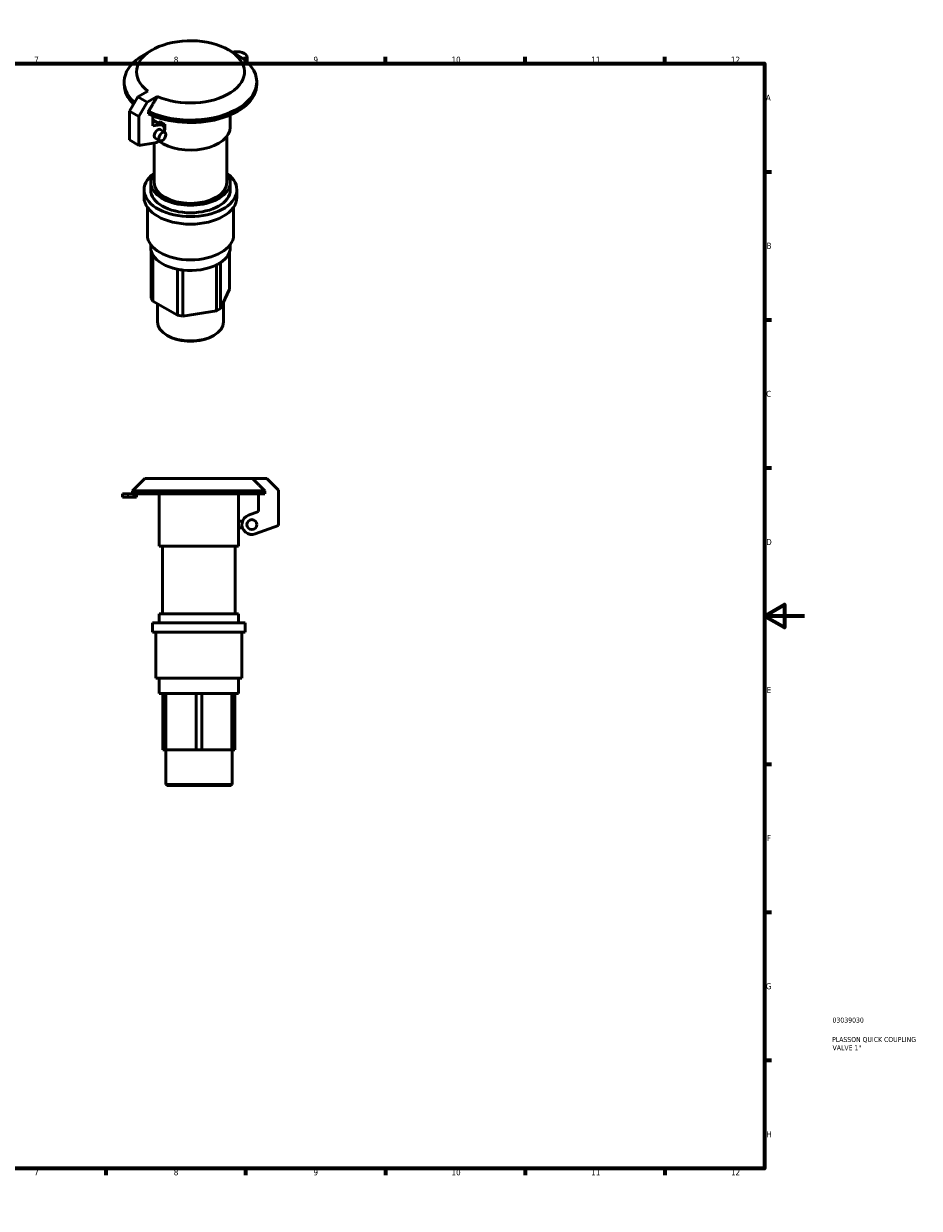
# Model space of a CAD drawing. Header units: millimetres. Extents: x 0 to 899, y 0 to 594.
# Tile 2 of 2: x 449 to 899, y 0 to 594. Entities that reach past the tile are written whole.
import ezdxf

# ---------------------------------------------------------------- set-up
doc = ezdxf.new("R2010")
doc.units = ezdxf.units.MM
for name, color, linetype, lineweight in [('Border (ANSI)', 7, 'Continuous', 70), ('Title (ISO)', 7, 'Continuous', 50), ('Visible (ANSI)', 7, 'Continuous', 50), ('Visible Narrow (ANSI)', 7, 'Continuous', 35)]:
    doc.layers.add(name, color=color, linetype=linetype, lineweight=lineweight)
doc.styles.add('Note Text (ANSI)', font='tahoma.ttf')
doc.styles.add('Note Text (ISO)', font='tahoma.ttf')

# ---------------------------------------------------------------- blocks, each defined once
blk = doc.blocks.new('Borders Default Border')
at = {"layer": 'Border (ANSI)'}
for p, q in [((70.08, 574), (70.08, 577.45)), ((140.17, 574), (140.17, 577.45)), ((210.25, 574), (210.25, 577.45)), ((280.33, 574), (280.33, 577.45)), ((350.42, 574), (350.42, 577.45)), ((490.58, 574), (490.58, 577.45)), ((560.67, 574), (560.67, 577.45)), ((630.75, 574), (630.75, 577.45)), ((700.83, 574), (700.83, 577.45)), ((770.92, 574), (770.92, 577.45)), ((20, 519.75), (16.55, 519.75)), ((821, 519.75), (824.45, 519.75)), ((20, 445.5), (16.55, 445.5)), ((821, 445.5), (824.45, 445.5)), ((20, 371.25), (16.55, 371.25)), ((821, 371.25), (824.45, 371.25)), ((20, 222.75), (16.55, 222.75)), ((821, 222.75), (824.45, 222.75)), ((20, 148.5), (16.55, 148.5)), ((821, 148.5), (824.45, 148.5)), ((20, 74.25), (16.55, 74.25)), ((821, 74.25), (824.45, 74.25)), ((70.08, 20), (70.08, 16.55)), ((140.17, 20), (140.17, 16.55)), ((210.25, 20), (210.25, 16.55)), ((280.33, 20), (280.33, 16.55)), ((350.42, 20), (350.42, 16.55)), ((490.58, 20), (490.58, 16.55)), ((560.67, 20), (560.67, 16.55)), ((630.75, 20), (630.75, 16.55)), ((700.83, 20), (700.83, 16.55)), ((770.92, 20), (770.92, 16.55))]:
    blk.add_line(p, q, dxfattribs=at)
at = {"layer": 'Border (ANSI)', "flags": 128}
for points in [[(420.5, 594), (420.5, 574), (414.73, 584), (426.27, 584), (420.5, 574)], [(20, 20), (20, 574), (821, 574), (821, 20), (20, 20)], [(0, 297), (20, 297), (10, 302.77), (10, 291.23), (20, 297)], [(841, 297), (821, 297), (831, 302.77), (831, 291.23), (821, 297)], [(420.5, 0), (420.5, 20), (414.73, 10), (426.27, 10), (420.5, 20)]]:
    blk.add_lwpolyline(points, dxfattribs=at)
at = {"layer": 'Border (ANSI)', "attachment_point": 7, "style": 'Note Text (ANSI)'}
for s, insert, char_height in [('1', (34.35, 574.4), 3.05), ('2', (104.2, 574.4), 3.05), ('3', (174.26, 574.34), 3.05), ('4', (244.23, 574.4), 3.05), ('5', (314.48, 574.34), 3.05), ('6', (384.49, 574.34), 3.05), ('7', (454.6, 574.4), 3.05), ('8', (524.63, 574.33), 3.05), ('9', (594.7, 574.34), 3.05), ('10', (663.96, 574.34), 3.048), ('11', (734.04, 574.4), 3.048), ('12', (804.13, 574.4), 3.048), ('A', (16.78, 555.35), 3.05), ('A', (821.63, 555.35), 3.05), ('B', (17.15, 481.1), 3.05), ('B', (821.99, 481.1), 3.05), ('C', (16.95, 406.8), 3.05), ('C', (821.8, 406.8), 3.05), ('D', (16.96, 332.6), 3.05), ('D', (821.81, 332.6), 3.05), ('E', (17.21, 258.35), 3.05), ('E', (822.05, 258.35), 3.05), ('F', (17.29, 184.1), 3.05), ('F', (822.14, 184.1), 3.05), ('G', (16.81, 109.79), 3.05), ('G', (821.66, 109.79), 3.05), ('H', (16.97, 35.6), 3.05), ('H', (821.81, 35.6), 3.05), ('1', (34.35, 16.55), 3.05), ('2', (104.2, 16.55), 3.05), ('3', (174.26, 16.49), 3.05), ('4', (244.23, 16.55), 3.05), ('5', (314.48, 16.49), 3.05), ('6', (384.49, 16.49), 3.05), ('7', (454.6, 16.55), 3.05), ('8', (524.63, 16.48), 3.05), ('9', (594.7, 16.49), 3.05), ('10', (663.96, 16.49), 3.048), ('11', (734.04, 16.55), 3.048), ('12', (804.13, 16.55), 3.048)]:
    blk.add_mtext(s, dxfattribs=dict(at, insert=insert, char_height=char_height))
blk = doc.blocks.new('Title Blocks ISO')
at = {"layer": 'Title (ISO)', "color": 232, "true_color": 0xca0064, "style": 'Note Text (ISO)'}
for tag, p in [('PART_NUMBER_001', (34.08, 73.13)), ('DESCRIPTION_001', (33.84, 63.4)), ('DESCRIPTION_002', (34.09, 59.22))]:
    blk.add_attdef(tag, p, '', height=2.5, dxfattribs=at)

msp = doc.modelspace()

# ---------------------------------------------------------------- linework, layer by layer
at = {"layer": 'Visible (ANSI)'}
for p, q in [((513.759, 580.83), (509.387, 578.292)), ((552.216, 580.83), (556.589, 578.292)), ((554.183, 579.688), (555.101, 579.842)), ((561.286, 576.281), (560.791, 575.306)), ((561.486, 577.086), (561.486, 575.726)), ((561.286, 574.922), (561.264, 574.878)), ((499.739, 564.806), (499.739, 563.547)), ((566.237, 564.806), (566.237, 563.547)), ((506.523, 557.31), (511.627, 560.249)), ((502.424, 550.21), (506.523, 557.31)), ((506.523, 557.31), (511.225, 554.602)), ((511.225, 554.602), (507.126, 547.502)), ((516.329, 557.541), (511.225, 554.602)), ((502.424, 535.682), (502.424, 550.21)), ((502.424, 550.21), (507.126, 547.502)), ((507.126, 547.502), (507.126, 532.974)), ((511.946, 549.981), (511.946, 548.722)), ((514.179, 542.746), (514.179, 547.758)), ((552.937, 548.229), (552.937, 542.143)), ((517.736, 543.298), (514.179, 542.746)), ((514.317, 545.801), (519.019, 543.093)), ((516.821, 544.359), (517.755, 544.897)), ((517.775, 540.932), (520.126, 539.579)), ((520.106, 543.544), (519.163, 543.001)), ((520.057, 540.797), (520.106, 540.825)), ((520.106, 543.544), (520.106, 540.825)), ((502.424, 535.682), (507.126, 532.974)), ((515.286, 536.611), (517.637, 535.257)), ((551.275, 537.552), (551.275, 514.445)), ((507.126, 532.974), (515.324, 534.245)), ((514.701, 534.149), (514.701, 514.445)), ((513.038, 514.445), (513.038, 510.668)), ((552.937, 514.445), (552.937, 510.668)), ((509.713, 510.668), (509.713, 506.891)), ((556.262, 510.668), (556.262, 506.891)), ((511.376, 501.916), (511.376, 488.005)), ((554.6, 501.916), (554.6, 488.005)), ((513.038, 483.219), (513.038, 481.71)), ((552.937, 483.219), (552.937, 481.71)), ((513.375, 479.609), (513.342, 479.537)), ((514.087, 477.935), (513.342, 479.537)), ((513.342, 479.537), (513.342, 456.482)), ((514.087, 477.935), (514.178, 477.883)), ((514.087, 454.881), (514.087, 477.935)), ((552.634, 479.715), (552.634, 460.829)), ((526.342, 470.878), (526.433, 470.826)), ((529.214, 470.397), (526.433, 470.826)), ((526.433, 470.826), (526.433, 447.771)), ((529.214, 470.397), (529.338, 470.416)), ((529.214, 447.342), (529.214, 470.397)), ((545.954, 472.98), (546.079, 472.999)), ((548.115, 474.172), (546.079, 472.999)), ((546.079, 472.999), (546.079, 449.944)), ((548.115, 474.172), (548.148, 474.243)), ((548.115, 451.117), (548.115, 474.172)), ((548.115, 451.117), (552.634, 460.829)), ((513.342, 456.482), (514.087, 454.881)), ((514.087, 454.881), (526.433, 447.771)), ((516.363, 453.57), (516.363, 444.483)), ((549.612, 454.335), (549.612, 444.483)), ((526.433, 447.771), (529.214, 447.342)), ((529.214, 447.342), (546.079, 449.944)), ((546.079, 449.944), (548.115, 451.117)), ((521.659, 437.466), (521.187, 437.74)), ((544.316, 437.466), (544.788, 437.74)), ((510.109, 365.927), (503.949, 359.767)), ((510.109, 365.927), (564.082, 365.927)), ((571.3, 365.927), (564.082, 365.927)), ((577.097, 360.13), (571.3, 365.927)), ((498.962, 358.227), (501.552, 358.227)), ((498.962, 358.227), (498.962, 356.565)), ((498.962, 356.565), (501.552, 356.565)), ((504.492, 358.227), (501.552, 358.227)), ((504.492, 356.565), (501.552, 356.565)), ((503.949, 359.767), (570.28, 359.767)), ((503.949, 359.767), (503.949, 358.227)), ((504.492, 358.227), (504.492, 356.565)), ((504.492, 358.227), (570.28, 358.227)), ((505.944, 356.565), (504.492, 356.565)), ((505.944, 358.227), (505.944, 356.565)), ((517.249, 358.227), (517.249, 332.047)), ((557.147, 358.227), (557.147, 344.49)), ((567.122, 358.227), (567.122, 349.345)), ((570.28, 358.227), (570.28, 359.767)), ((577.097, 342.361), (577.097, 360.13)), ((567.122, 349.345), (562.092, 347.514)), ((559.095, 344.49), (557.078, 344.49)), ((557.078, 341.165), (557.078, 344.49)), ((557.078, 341.165), (559.095, 341.165)), ((557.147, 341.165), (557.147, 332.047)), ((565.503, 338.141), (577.097, 342.361)), ((517.249, 332.047), (557.147, 332.047)), ((518.911, 332.047), (518.911, 298.167)), ((555.485, 332.047), (555.485, 298.167)), ((517.249, 298.167), (557.147, 298.167)), ((517.249, 298.167), (517.249, 293.547)), ((557.147, 298.167), (557.147, 293.547)), ((513.924, 293.547), (560.472, 293.547)), ((513.924, 293.547), (513.924, 288.927)), ((560.472, 293.547), (560.472, 288.927)), ((513.924, 288.927), (560.472, 288.927)), ((515.586, 288.927), (515.586, 265.827)), ((558.81, 288.927), (558.81, 265.827)), ((515.586, 265.827), (558.81, 265.827)), ((517.249, 265.827), (517.249, 258.127)), ((557.147, 265.827), (557.147, 258.127)), ((517.249, 258.127), (519.198, 258.127)), ((520.638, 258.127), (519.198, 258.127)), ((519.198, 258.127), (519.198, 229.927)), ((520.638, 229.927), (520.638, 258.127)), ((520.638, 258.127), (520.749, 258.127)), ((520.749, 258.127), (535.647, 258.127)), ((535.647, 258.127), (535.758, 258.127)), ((535.758, 258.127), (535.758, 229.927)), ((538.638, 258.127), (535.758, 258.127)), ((538.638, 229.927), (538.638, 258.127)), ((538.638, 258.127), (538.749, 258.127)), ((538.749, 258.127), (553.647, 258.127)), ((553.647, 258.127), (553.758, 258.127)), ((555.198, 258.127), (553.758, 258.127)), ((553.758, 258.127), (553.758, 229.927)), ((555.198, 258.127), (557.147, 258.127)), ((555.198, 229.927), (555.198, 258.127)), ((519.198, 229.927), (520.638, 229.927)), ((520.574, 229.927), (520.574, 212.592)), ((520.638, 229.927), (535.758, 229.927)), ((535.758, 229.927), (538.638, 229.927)), ((538.638, 229.927), (553.758, 229.927)), ((553.758, 229.927), (555.198, 229.927)), ((553.823, 229.927), (553.823, 212.592)), ((520.574, 212.592), (553.823, 212.592)), ((521.239, 211.927), (520.574, 212.592)), ((553.158, 211.927), (521.239, 211.927)), ((553.158, 211.927), (553.823, 212.592))]:
    msp.add_line(p, q, dxfattribs=at)
msp.add_circle((563.797, 342.827), 2.494, dxfattribs=at)
msp.add_arc((563.797, 342.827), 4.987, 110, 290, dxfattribs=at)
for centre, major_axis, ratio, start_param, end_param in [((532.988, 569.842), (-27.089, 0), 0.5758617, 0.9084483, 6.9455333), ((532.988, 564.806), (-33.249, 0), 0.5758617, 5.5016397, 6.8491499), ((532.988, 564.806), (33.249, 0), 0.5758617, 4.0271582, 7.0647309), ((556.498, 577.086), (4.987, 0), 0.5758617, 5.9991196, 8.1380474), ((556.498, 575.726), (4.987, 0), 0.5758617, 5.9991196, 6.2831853), ((532.988, 563.547), (-33.249, 0), 0.5758617, 0, 0.5388991), ((532.988, 563.547), (33.249, 0), 0.5758617, 4.0271582, 6.2831853), ((511.828, 541.479), (2.489, 4.322), 0.5780931, 0, 0.0537368), ((516.53, 538.772), (-1.244, -2.161), 0.5780931, 3.1415927, 6.2831853), ((532.988, 542.143), (19.949, 0), 0.5758617, 3.7975309, 6.2831853), ((516.53, 538.772), (2.489, 4.322), 0.5780931, 5.2359878, 6.7175839), ((532.988, 552.316), (19.949, 0), 0.5758617, 3.8435607, 4.0104209), ((516.53, 538.772), (2.489, 4.322), 0.5780931, 3.5759913, 4.1887902), ((532.988, 510.668), (23.274, 0), 0.5758617, 2.4834855, 6.9412924), ((532.988, 514.445), (19.949, 0), 0.5758617, 2.7304548, 6.6943232), ((532.988, 514.445), (18.287, 0), 0.5758617, 3.1415927, 6.2831853), ((532.988, 506.891), (23.274, 0), 0.5758617, 3.1415927, 6.2831853), ((532.988, 510.668), (19.949, 0), 0.5758617, 3.1415927, 6.2831853), ((532.988, 488.005), (21.612, 0), 0.5758617, 3.1415927, 6.2831853), ((532.988, 481.71), (-19.949, 0), 0.5758617, 0, 0.1839617), ((532.988, 481.71), (19.949, 0), 0.5758617, 5.5756248, 6.2831853), ((532.988, 481.71), (-19.949, 0), 0.5758617, 0.1839617, 0.339637), ((532.988, 481.71), (-19.949, 0), 0.5758617, 0.339637, 1.2311593), ((532.988, 481.71), (-19.949, 0), 0.5758617, 1.2311593, 1.3868346), ((532.988, 481.71), (-19.949, 0), 0.5758617, 1.3868346, 2.2783568), ((532.988, 481.71), (-19.949, 0), 0.5758617, 2.2783568, 2.4340321), ((532.988, 444.483), (16.625, 0), 0.5758617, 3.1415927, 6.2831853), ((532.988, 443.94), (15.96, 0), 0.5758617, 3.9231383, 5.5016397)]:
    msp.add_ellipse(centre, major_axis=major_axis, ratio=ratio, start_param=start_param, end_param=end_param, dxfattribs=at)
msp.add_ellipse((518.881, 537.418), major_axis=(-1.244, -2.161), ratio=0.5780931, dxfattribs=at)
for points in [[(516.329, 557.541), (514.361, 554.15), (511.946, 549.981)], [(570.28, 359.767), (566.865, 363.166), (564.082, 365.927)]]:
    msp.add_rational_spline(points, [1, 1.00531823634, 1], degree=2, dxfattribs=at)
at = {"layer": 'Visible Narrow (ANSI)'}
for p, q in [((561.286, 576.281), (561.286, 574.922)), ((514.179, 545.346), (517.736, 543.298)), ((501.552, 358.144), (501.552, 356.648))]:
    msp.add_line(p, q, dxfattribs=at)

# ---------------------------------------------------------------- block references
msp.add_blockref('Borders Default Border', (0, 0))
msp.add_blockref('Title Blocks ISO', (821, 20)).add_auto_attribs({'PART_NUMBER_001': '03039030', 'DESCRIPTION_001': 'PLASSON QUICK COUPLING', 'DESCRIPTION_002': 'VALVE 1"'})

doc.saveas('drawing.dxf')
